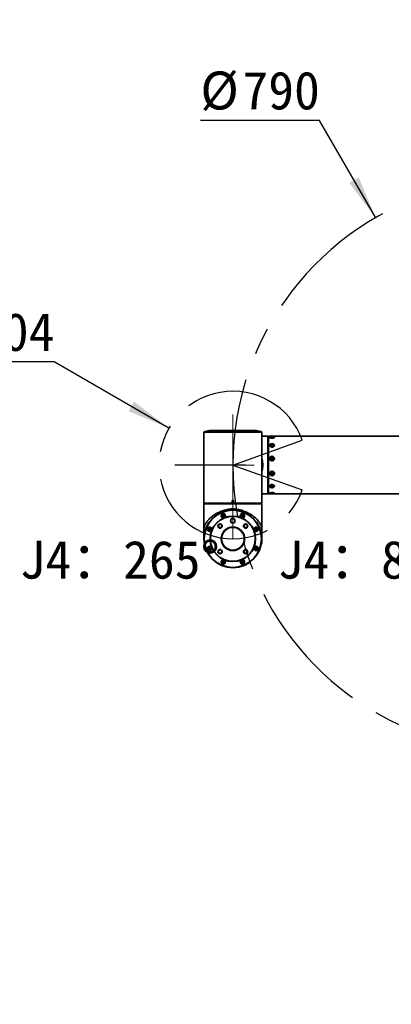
# Model space of a CAD drawing. Header units: millimetres. Extents: x -55 to 731, y 0 to 297.
# Tile 4 of 18: x 60 to 94, y 150 to 241. Entities that reach past the tile are written whole.
import ezdxf

# ---------------------------------------------------------------- set-up
doc = ezdxf.new("R2010")
doc.units = ezdxf.units.MM
doc.linetypes.add('CENTERX2', pattern=[20.32, 12.7, -2.54, 2.54, -2.54])
doc.layers.add('中心线层', color=6, linetype='CENTERX2', lineweight=25)
doc.layers.add('标注层', color=150, linetype='Continuous')
doc.styles.add('SLDTEXTSTYLE0', font='仿宋_GB2312', dxfattribs={"bigfont": 'bigfont'})
doc.styles.add('SLDTEXTSTYLE1', font='仿宋_GB2312')
doc.styles.add('SLDTEXTSTYLE10', font='HYSWLONGFANGSONG.TTF', dxfattribs={"width": 0.610825, "bigfont": 'bigfont'})
doc.styles.add('SLDTEXTSTYLE3', font='HYSWLONGFANGSONG.TTF', dxfattribs={"bigfont": 'bigfont'})
doc.styles.add('SLDTEXTSTYLE9', font='HYSWLONGFANGSONG.TTF', dxfattribs={"width": 0.858748, "bigfont": 'bigfont'})
doc.dimstyles.new('SLDDIMSTYLE0', dxfattribs={"dimtxt": 3.5, "dimasz": 4, "dimexe": 0, "dimexo": 0.0625, "dimgap": 0.875, "dimtad": 0, "dimtih": 1, "dimtoh": 1, "dimlfac": 15, "dimrnd": 1e-09, "dimzin": 12, "dimdsep": 46, "dimtxsty": 'SLDTEXTSTYLE1', "dimsah": 1, "dimcen": 0, "dimadec": 0, "dimazin": 3, "dimtfac": 1, "dimtdec": 3, "dimtofl": 0, "dimtmove": 0, "dimatfit": 3, "dimfxl": 0, "dimfrac": 2, "dimtolj": 1, "dimtzin": 12, "dimarcsym": 0})
doc.dimstyles.new('SLDDIMSTYLE1', dxfattribs={"dimtxt": 3.5, "dimasz": 4, "dimexe": 0, "dimexo": 0.0625, "dimgap": 0.875, "dimtad": 0, "dimtih": 1, "dimtoh": 1, "dimlfac": 15, "dimrnd": 1e-09, "dimzin": 12, "dimdsep": 46, "dimtxsty": 'SLDTEXTSTYLE1', "dimsah": 1, "dimcen": 0, "dimadec": 0, "dimazin": 3, "dimtfac": 1, "dimtdec": 3, "dimtofl": 0, "dimtmove": 0, "dimatfit": 3, "dimfxl": 0, "dimfrac": 2, "dimtolj": 1, "dimtzin": 12, "dimarcsym": 0})

# ---------------------------------------------------------------- blocks, each defined once
blk = doc.blocks.new('SW_NOTE_17')
at = {"layer": '标注层', "color": 0, "char_height": 2.5, "attachment_point": 2, "style": 'SLDTEXTSTYLE3'}
for s, insert in [('\\M+189C1\\M+18D48\\M+18C8F\\M+196A2\\M+1928D\\M+18A70\\M+19378\\M+18CF6\\M+18DB7', (15.469, 3.223)), ('(\\M+195EF\\M+18ADC钣\\M+18BE0\\M+18C8F\\M+18B79焊\\M+190DA\\M+18C8F)', (15.915, 0.112))]:
    blk.add_mtext(s, dxfattribs=dict(at, insert=insert))
blk = doc.blocks.new('SW_NOTE_18')
at = {"layer": '标注层', "color": 0, "insert": (17.188, 3.223), "char_height": 2.5, "attachment_point": 2, "style": 'SLDTEXTSTYLE3'}
blk.add_mtext('\\M+190D8\\M+18DED\\M+189C1\\M+18D48\\M+19082\\M+192BC\\M+19378\\M+18141对\\M+18FCC', dxfattribs=at)
blk = doc.blocks.new('_D')
at = {"layer": '标注层'}
for p, q in [((87.721, 231.871), (76.741, 231.871)), ((92.9, 222.901), (87.721, 231.871))]:
    blk.add_line(p, q, dxfattribs=at)
blk.add_solid([(92.9, 222.901), (91.333, 226.615), (90.467, 226.115)], dxfattribs=at)
at = {"layer": '标注层', "char_height": 3.5, "attachment_point": 1, "style": 'SLDTEXTSTYLE1'}
for s, insert in [('%%c', (76.741, 236.383)), ('790', (80.611, 236.383))]:
    blk.add_mtext(s, dxfattribs=dict(at, insert=insert))
blk = doc.blocks.new('_D_1')
at = {"layer": '标注层'}
for p, q in [((63.258, 209.608), (52.277, 209.608)), ((73.845, 203.496), (63.258, 209.608))]:
    blk.add_line(p, q, dxfattribs=at)
blk.add_solid([(73.845, 203.496), (70.63, 205.929), (70.13, 205.063)], dxfattribs=at)
at = {"layer": '标注层', "char_height": 3.5, "attachment_point": 1, "style": 'SLDTEXTSTYLE1'}
for s, insert in [('%%c', (52.277, 214.12)), ('204', (56.147, 214.12))]:
    blk.add_mtext(s, dxfattribs=dict(at, insert=insert))

msp = doc.modelspace()

# ---------------------------------------------------------------- linework, layer by layer
at = {"color": 7, "linetype": 'CENTERX2', "lineweight": 18}
msp.add_line((79.73355, 193.29596), (79.73355, 204.74251), dxfattribs=at)
at = {"color": 7, "linetype": 'Continuous', "lineweight": 35}
for p, q in [((77.06688, 203.12263), (77.06688, 200.09596)), ((77.58927, 203.2935), (77.11892, 203.18767)), ((81.86319, 203.29512), (77.60391, 203.29512)), ((77.92649, 203.20596), (78.03649, 203.20596)), ((78.03649, 203.20596), (78.065, 203.20596)), ((81.4023, 203.20596), (81.54061, 203.20596)), ((82.34818, 203.18767), (81.87783, 203.2935)), ((82.40022, 200.09596), (82.40022, 203.12263)), ((82.95338, 202.76263), (82.40022, 202.76263)), ((82.98671, 202.72929), (82.95338, 202.76263)), ((82.95338, 197.43014), (82.95338, 202.76263)), ((82.98688, 202.72929), (82.98671, 202.72929)), ((82.98671, 202.72929), (82.98671, 197.4634)), ((82.98688, 197.4634), (82.98688, 202.72929)), ((83.00688, 202.42929), (82.98688, 202.42929)), ((102.06022, 202.76263), (83.00688, 202.76263)), ((83.00688, 202.64675), (83.00688, 202.76263)), ((83.00688, 197.42929), (83.00688, 202.64675)), ((83.15555, 202.64675), (83.15555, 202.60913)), ((83.26911, 202.63815), (83.27912, 202.66041)), ((83.3302, 202.6245), (83.26911, 202.63815)), ((83.27912, 202.66041), (83.35023, 202.66901)), ((83.27912, 202.63591), (83.27912, 202.66041)), ((83.4013, 202.6331), (83.3302, 202.6245)), ((83.35023, 202.66901), (83.41132, 202.65535)), ((83.35023, 202.62692), (83.35023, 202.66901)), ((83.41132, 202.65535), (83.4013, 202.6331)), ((83.52488, 202.60913), (83.52488, 202.64675)), ((83.15555, 201.91624), (83.15555, 201.88939)), ((83.26911, 201.89469), (83.27912, 201.95047)), ((83.3302, 201.86046), (83.26911, 201.89469)), ((83.27728, 201.89011), (83.27912, 201.90041)), ((83.27912, 201.95047), (83.35023, 201.97202)), ((83.27912, 201.90041), (83.27912, 201.95047)), ((83.27912, 201.90041), (83.31468, 201.91119)), ((83.31468, 201.91119), (83.35023, 201.92196)), ((83.4013, 201.88201), (83.3302, 201.86046)), ((83.35023, 201.97202), (83.41132, 201.93779)), ((83.35023, 201.92196), (83.35023, 201.97202)), ((83.35023, 201.92196), (83.38078, 201.90485)), ((83.38078, 201.90485), (83.40316, 201.89231)), ((83.41132, 201.93779), (83.4013, 201.88201)), ((83.52488, 201.88939), (83.52488, 201.91624)), ((83.15555, 200.69799), (83.15555, 200.68911)), ((83.26911, 200.66926), (83.27912, 200.74361)), ((83.3302, 200.62363), (83.26911, 200.66926)), ((83.27113, 200.66775), (83.27412, 200.68988)), ((83.27412, 200.68988), (83.27912, 200.72706)), ((83.27912, 200.74361), (83.35023, 200.77234)), ((83.27912, 200.72706), (83.27912, 200.74361)), ((83.27912, 200.72706), (83.31468, 200.74142)), ((83.31468, 200.74142), (83.35023, 200.75578)), ((83.4013, 200.65236), (83.3302, 200.62363)), ((83.35023, 200.77234), (83.41132, 200.72671)), ((83.35023, 200.75578), (83.35023, 200.77234)), ((83.35023, 200.75578), (83.38078, 200.73297)), ((83.38078, 200.73297), (83.4093, 200.71167)), ((83.41132, 200.72671), (83.4013, 200.65236)), ((83.52488, 200.68911), (83.52488, 200.69799)), ((77.06688, 200.09596), (77.06688, 196.59613)), ((82.40022, 196.59613), (82.40022, 200.09596)), ((83.15555, 199.32989), (83.15555, 199.31842)), ((83.26911, 199.29021), (83.27912, 199.36322)), ((83.3302, 199.24541), (83.26911, 199.29021)), ((83.29965, 199.28919), (83.27177, 199.30964)), ((83.27912, 199.36322), (83.35023, 199.39143)), ((83.3302, 199.26679), (83.29965, 199.28919)), ((83.36575, 199.2809), (83.3302, 199.26679)), ((83.4013, 199.27362), (83.3302, 199.24541)), ((83.3302, 199.26679), (83.3302, 199.24541)), ((83.35023, 199.39143), (83.41132, 199.34662)), ((83.4013, 199.295), (83.36575, 199.2809)), ((83.41132, 199.34662), (83.4013, 199.27362)), ((83.40632, 199.3315), (83.4013, 199.295)), ((83.4013, 199.295), (83.4013, 199.27362)), ((83.40866, 199.34858), (83.40632, 199.3315)), ((83.52488, 199.31842), (83.52488, 199.32989)), ((83.15555, 198.17594), (83.15555, 198.14719)), ((83.26911, 198.12707), (83.27912, 198.17917)), ((83.3302, 198.09509), (83.26911, 198.12707)), ((83.29965, 198.16467), (83.27847, 198.17576)), ((83.27912, 198.17917), (83.35023, 198.19929)), ((83.3302, 198.14868), (83.29965, 198.16467)), ((83.36575, 198.15875), (83.3302, 198.14868)), ((83.3302, 198.14868), (83.3302, 198.09509)), ((83.4013, 198.11522), (83.3302, 198.09509)), ((83.35023, 198.19929), (83.41132, 198.16732)), ((83.4013, 198.16881), (83.36575, 198.15875)), ((83.40196, 198.17222), (83.4013, 198.16881)), ((83.4013, 198.16881), (83.4013, 198.11522)), ((83.41132, 198.16732), (83.4013, 198.11522)), ((83.52488, 198.14719), (83.52488, 198.17594)), ((82.40022, 197.42929), (82.72021, 197.42929)), ((82.72021, 197.43014), (82.95338, 197.43014)), ((82.72021, 197.43014), (82.72021, 197.42929)), ((82.98671, 197.4634), (82.96587, 197.44263)), ((82.98688, 197.4634), (82.98671, 197.4634)), ((82.98688, 197.76263), (83.00688, 197.76263)), ((83.00688, 197.42929), (102.06022, 197.42929)), ((83.15555, 197.53646), (83.15555, 197.49814)), ((83.26911, 197.49148), (83.27912, 197.50871)), ((83.3302, 197.48091), (83.26911, 197.49148)), ((83.27912, 197.50871), (83.35023, 197.51537)), ((83.3302, 197.51349), (83.3302, 197.48091)), ((83.4013, 197.48756), (83.3302, 197.48091)), ((83.35023, 197.51537), (83.41132, 197.5048)), ((83.4013, 197.50653), (83.4013, 197.48756)), ((83.41132, 197.5048), (83.4013, 197.48756)), ((83.52488, 197.49814), (83.52488, 197.53646)), ((77.06688, 196.59613), (77.10022, 196.56279)), ((77.06688, 196.59613), (79.66655, 196.59613)), ((77.10022, 196.54913), (77.06688, 196.51579)), ((77.06688, 196.51579), (77.06688, 193.77435)), ((82.39937, 196.51579), (77.06688, 196.51579)), ((77.10022, 196.56279), (77.10022, 196.56263)), ((79.66985, 196.56279), (77.10022, 196.56279)), ((77.10022, 196.56263), (79.66985, 196.56263)), ((77.10022, 196.54929), (77.10022, 196.54913)), ((82.36611, 196.54929), (77.10022, 196.54929)), ((77.10022, 196.54913), (82.36611, 196.54913)), ((77.20022, 196.56263), (77.20022, 196.54929)), ((79.66655, 196.82929), (79.80055, 196.82929)), ((79.66655, 196.59613), (79.66655, 196.82929)), ((79.66655, 196.58364), (79.66655, 196.59613)), ((79.66985, 196.56279), (79.66655, 196.58364)), ((79.66985, 196.56263), (79.66985, 196.56279)), ((79.79725, 196.56263), (79.66985, 196.56263)), ((79.80055, 196.58364), (79.79725, 196.56279)), ((82.36688, 196.56279), (79.79725, 196.56279)), ((79.79725, 196.56279), (79.79725, 196.56263)), ((79.79725, 196.56263), (82.36688, 196.56263)), ((79.80055, 196.82929), (79.80055, 196.59613)), ((79.80055, 196.59613), (82.40022, 196.59613)), ((79.80055, 196.59613), (79.80055, 196.58364)), ((82.26688, 196.54929), (82.26688, 196.56263)), ((82.36611, 196.54929), (82.36611, 196.54913)), ((82.36611, 196.54913), (82.38688, 196.52828)), ((82.36688, 196.56279), (82.40022, 196.59613)), ((82.36688, 196.56263), (82.36688, 196.56279)), ((82.39937, 196.28263), (82.39937, 196.51579)), ((82.39937, 196.28263), (82.40022, 196.28263)), ((82.40022, 193.53654), (82.40022, 196.28263)), ((78.77836, 195.50373), (78.75427, 195.41057)), ((78.75427, 195.41057), (78.82291, 195.34312)), ((78.87109, 195.52944), (78.77836, 195.50373)), ((78.82291, 195.34312), (78.91563, 195.36884)), ((78.93972, 195.462), (78.87109, 195.52944)), ((78.91563, 195.36884), (78.93972, 195.462)), ((79.35022, 195.96017), (79.30517, 195.92799)), ((79.61905, 195.96017), (79.35022, 195.96017)), ((79.40037, 195.98683), (79.40037, 195.96017)), ((80.06672, 195.98683), (79.40037, 195.98683)), ((80.11688, 195.96017), (79.84804, 195.96017)), ((80.06672, 195.96017), (80.06672, 195.98683)), ((80.16192, 195.92799), (80.11688, 195.96017)), ((80.61926, 195.5325), (80.53635, 195.48366)), ((80.53635, 195.48366), (80.53719, 195.38744)), ((80.53719, 195.38744), (80.62094, 195.34006)), ((80.70301, 195.48512), (80.61926, 195.5325)), ((80.62094, 195.34006), (80.70385, 195.3889)), ((80.70385, 195.3889), (80.70301, 195.48512)), ((77.54439, 194.26542), (77.49701, 194.18167)), ((77.64061, 194.26626), (77.54439, 194.26542)), ((77.68945, 194.18335), (77.64061, 194.26626)), ((81.84815, 194.27523), (81.78071, 194.2066)), ((81.94131, 194.25114), (81.84815, 194.27523)), ((77.49701, 194.18167), (77.54584, 194.09876)), ((77.54584, 194.09876), (77.64207, 194.0996)), ((77.64207, 194.0996), (77.68945, 194.18335)), ((81.78071, 194.2066), (81.80642, 194.11388)), ((81.80642, 194.11388), (81.89959, 194.08978)), ((81.89959, 194.08978), (81.96703, 194.15842)), ((81.96703, 194.15842), (81.94131, 194.25114)), ((82.39776, 193.67929), (82.36558, 193.72434)), ((82.39776, 193.40943), (82.39776, 193.67929)), ((77.06688, 193.3474), (77.06688, 193.34468)), ((77.06731, 193.34425), (77.06733, 193.34511)), ((77.56751, 192.50214), (77.50007, 192.4335)), ((77.66067, 192.47804), (77.56751, 192.50214)), ((77.68639, 192.38532), (77.66067, 192.47804)), ((81.82503, 192.49232), (81.77765, 192.40857)), ((81.92125, 192.49316), (81.82503, 192.49232)), ((81.97009, 192.41025), (81.92125, 192.49316)), ((82.36558, 192.86758), (82.39776, 192.91263)), ((82.39776, 192.91263), (82.39776, 193.18147)), ((82.39977, 193.34519), (82.39978, 193.34437)), ((77.50007, 192.4335), (77.52578, 192.34078)), ((77.52578, 192.34078), (77.61894, 192.31668)), ((77.61894, 192.31668), (77.68639, 192.38532)), ((81.77765, 192.40857), (81.82649, 192.32566)), ((81.82649, 192.32566), (81.92271, 192.3265)), ((81.92271, 192.3265), (81.97009, 192.41025)), ((78.84616, 191.25186), (78.76325, 191.20302)), ((78.76325, 191.20302), (78.76409, 191.1068)), ((78.76409, 191.1068), (78.84784, 191.05942)), ((78.92991, 191.20448), (78.84616, 191.25186)), ((78.84784, 191.05942), (78.93075, 191.10826)), ((78.93075, 191.10826), (78.92991, 191.20448)), ((80.55147, 191.22308), (80.52737, 191.12992)), ((80.52737, 191.12992), (80.596, 191.06248)), ((80.64419, 191.2488), (80.55147, 191.22308)), ((80.596, 191.06248), (80.68873, 191.08819)), ((80.71283, 191.18135), (80.64419, 191.2488)), ((80.68873, 191.08819), (80.71283, 191.18135))]:
    msp.add_line(p, q, dxfattribs=at)
at = {"color": 8, "linetype": 'Continuous', "lineweight": 35}
for p, q in [((82.40022, 203.12263), (77.06688, 203.12263)), ((77.11892, 203.18767), (77.88472, 203.18767)), ((78.21731, 203.2935), (77.58927, 203.2935)), ((77.88472, 203.18767), (82.34818, 203.18767)), ((81.87783, 203.2935), (78.21731, 203.2935)), ((77.06735, 193.3462), (77.06759, 193.35905))]:
    msp.add_line(p, q, dxfattribs=at)
at = {"color": 7, "linetype": 'Continuous', "lineweight": 18}
msp.add_line((81.69772, 200.09596), (80.88504, 200.09596), dxfattribs=at)
at = {"color": 7, "linetype": 'Continuous', "lineweight": 35, "flags": 128}
for points in [[(77.92649, 203.20596), (77.91642, 203.19874), (77.90746, 203.19146)], [(83.5108, 202.66738), (83.47372, 202.68395), (83.41862, 202.6955), (83.35293, 202.70047), (83.28552, 202.69818), (83.2255, 202.68895), (83.18097, 202.67401), (83.15795, 202.6554), (83.15954, 202.63562), (83.18554, 202.61734), (83.23242, 202.60303), (83.29387, 202.59463), (83.36157, 202.59327), (83.42639, 202.59913), (83.47957, 202.61142), (83.51393, 202.62849), (83.52483, 202.64802), (83.5108, 202.66738)], [(83.5108, 201.96793), (83.47372, 202.00947), (83.41862, 202.03842), (83.35293, 202.05087), (83.28552, 202.04514), (83.2255, 202.02199), (83.18097, 201.98457), (83.15795, 201.93791), (83.15954, 201.88833), (83.18554, 201.84252), (83.23242, 201.80667), (83.29387, 201.78561), (83.36157, 201.78219), (83.42639, 201.79688), (83.47957, 201.82769), (83.51393, 201.87046), (83.52483, 201.91941), (83.5108, 201.96793)], [(83.16963, 200.62019), (83.1556, 200.68488), (83.15555, 200.68911)], [(83.5108, 200.7669), (83.47372, 200.82227), (83.41862, 200.86086), (83.35293, 200.87746), (83.28552, 200.86981), (83.2255, 200.83896), (83.18097, 200.78907), (83.15795, 200.72688), (83.15954, 200.66078), (83.18554, 200.59971), (83.23242, 200.55192), (83.29387, 200.52384), (83.36157, 200.51929), (83.42639, 200.53887), (83.47957, 200.57994), (83.51393, 200.63696), (83.52483, 200.70221), (83.5108, 200.7669)], [(83.39943, 200.6516), (83.40182, 200.6566), (83.4019, 200.65681)], [(83.5108, 199.38608), (83.47372, 199.44046), (83.41862, 199.47835), (83.35293, 199.49464), (83.28552, 199.48714), (83.2255, 199.45684), (83.18097, 199.40785), (83.15795, 199.34679), (83.15954, 199.28189), (83.18554, 199.22193), (83.23242, 199.17499), (83.29387, 199.14743), (83.36157, 199.14296), (83.42639, 199.16219), (83.47957, 199.20252), (83.51393, 199.25849), (83.52483, 199.32257), (83.5108, 199.38608)], [(83.5108, 198.19548), (83.47372, 198.23428), (83.41862, 198.26132), (83.35293, 198.27295), (83.28552, 198.26759), (83.2255, 198.24597), (83.18097, 198.21102), (83.15795, 198.16744), (83.15954, 198.12113), (83.18554, 198.07833), (83.23242, 198.04484), (83.29387, 198.02517), (83.36157, 198.02198), (83.42639, 198.03571), (83.47957, 198.06448), (83.51393, 198.10443), (83.52483, 198.15015), (83.5108, 198.19548)], [(83.5108, 197.51411), (83.47372, 197.52694), (83.41862, 197.53588), (83.35293, 197.53973), (83.28552, 197.53796), (83.2255, 197.53081), (83.18097, 197.51925), (83.15795, 197.50483), (83.15954, 197.48952), (83.18554, 197.47536), (83.23242, 197.46429), (83.29387, 197.45778), (83.36157, 197.45673), (83.42639, 197.46127), (83.47957, 197.47078), (83.51393, 197.484), (83.52483, 197.49912), (83.5108, 197.51411)], [(82.38688, 196.52828), (82.39047, 196.52469), (82.39937, 196.51579)]]:
    msp.add_lwpolyline(points, dxfattribs=at)
at = {"color": 7, "linetype": 'Continuous', "lineweight": 35}
for centre, radius in [((79.73355, 193.29596), 2.66667), ((79.73355, 193.29596), 2.63333), ((79.73355, 193.29596), 2.1), ((79.73355, 193.29596), 2.06667), ((78.847, 195.43628), 0.2), ((78.847, 195.43628), 0.18333), ((79.73355, 194.96263), 0.21), ((80.6201, 195.43628), 0.2), ((80.6201, 195.43628), 0.18333), ((77.59323, 194.18251), 0.2), ((77.59323, 194.18251), 0.18333), ((78.55504, 194.47447), 0.2), ((78.55504, 194.47447), 0.16667), ((79.73355, 193.29596), 1.08333), ((79.73355, 193.29596), 1.05), ((79.73355, 194.96263), 0.2), ((80.91206, 194.47447), 0.2), ((80.91206, 194.47447), 0.16667), ((81.87387, 194.18251), 0.2), ((81.87387, 194.18251), 0.18333), ((77.59323, 192.40941), 0.2), ((77.59323, 192.40941), 0.18333), ((81.87387, 192.40941), 0.2), ((81.87387, 192.40941), 0.18333), ((78.55504, 192.11745), 0.2), ((78.55504, 192.11745), 0.16667), ((80.91206, 192.11745), 0.2), ((80.91206, 192.11745), 0.16667), ((78.847, 191.15564), 0.2), ((78.847, 191.15564), 0.18333), ((80.6201, 191.15564), 0.2), ((80.6201, 191.15564), 0.18333)]:
    msp.add_circle(centre, radius, dxfattribs=at)
for centre, radius, start, end in [((77.13355, 203.12263), 0.06667, 102.6803835, 180), ((77.60391, 203.22846), 0.06667, 90, 102.6803835), ((81.4306, 203.04187), 0.19755, 48.675439, 56.1636768), ((81.86319, 203.22846), 0.06667, 77.3196165, 90), ((82.33355, 203.12263), 0.06667, 0, 77.3196165), ((83.33069, 201.851), 0.06228, 104.9002196, 143.3482967), ((83.34006, 201.82804), 0.08694, 62.0699182, 106.9722117), ((83.35473, 201.92513), 0.17387, 257.2008222, 348.1379052), ((83.35753, 201.85937), 0.05107, 29.8861542, 62.9246983), ((83.33973, 200.69347), 0.18521, 203.3061184, 358.649669), ((83.33649, 200.6814), 0.06294, 172.2537355, 195.9068101), ((83.33871, 200.68078), 0.06523, 111.614025, 171.9793027), ((83.3402, 200.6783), 0.06808, 53.4126859, 112.0135079), ((83.34229, 200.68105), 0.06463, 7.7013562, 53.4530196), ((83.34021, 199.32395), 0.18476, 1.8411909, 178.1588091), ((83.33679, 199.34048), 0.06332, 190.2068599, 234.0935412), ((83.34024, 199.34512), 0.0691, 234.0272573, 291.6625183), ((83.34274, 199.3409), 0.06427, 290.9844272, 351.5896), ((83.34562, 199.3398), 0.06126, 352.2184097, 10.1434763), ((83.32399, 198.21358), 0.05463, 218.2862461, 243.5380591), ((83.3404, 198.2476), 0.09239, 243.8330029, 285.928619), ((83.34947, 198.22284), 0.06613, 284.2516508, 314.3039913), ((78.847, 195.43628), 0.08333, 165.5, 225.5), ((78.847, 195.43628), 0.08333, 105.5, 165.5), ((78.847, 195.43628), 0.08333, 225.5, 285.5), ((78.847, 195.43628), 0.08333, 45.5, 105.5), ((78.847, 195.43628), 0.08333, 285.5, 345.5), ((78.847, 195.43628), 0.08333, 345.5, 45.5), ((80.6201, 195.43628), 0.08333, 120.5, 180.5), ((80.6201, 195.43628), 0.08333, 180.5, 240.5), ((80.6201, 195.43628), 0.08333, 60.5, 120.5), ((80.6201, 195.43628), 0.08333, 240.5, 300.5), ((80.6201, 195.43628), 0.08333, 0.5, 60.5), ((80.6201, 195.43628), 0.08333, 300.5, 0.5), ((77.59323, 194.18251), 0.08333, 90.5, 150.5), ((77.59323, 194.18251), 0.08333, 30.5, 90.5), ((81.87387, 194.18251), 0.08333, 75.5, 135.5), ((81.87387, 194.18251), 0.08333, 15.5, 75.5), ((77.59323, 194.18251), 0.08333, 150.5, 210.5), ((77.59323, 194.18251), 0.08333, 210.5, 270.5), ((77.59323, 194.18251), 0.08333, 270.5, 330.5), ((77.59323, 194.18251), 0.08333, 330.5, 30.5), ((81.87387, 194.18251), 0.08333, 135.5, 195.5), ((81.87387, 194.18251), 0.08333, 195.5, 255.5), ((81.87387, 194.18251), 0.08333, 255.5, 315.5), ((81.87387, 194.18251), 0.08333, 315.5, 15.5), ((79.74442, 193.29596), 2.66667, 354.268032, 5.731968), ((77.59323, 192.40941), 0.08333, 135.5, 195.5), ((77.59323, 192.40941), 0.08333, 75.5, 135.5), ((77.59323, 192.40941), 0.08333, 15.5, 75.5), ((81.87387, 192.40941), 0.08333, 150.5, 210.5), ((81.87387, 192.40941), 0.08333, 90.5, 150.5), ((81.87387, 192.40941), 0.08333, 30.5, 90.5), ((81.87387, 192.40941), 0.08333, 330.5, 30.5), ((77.59323, 192.40941), 0.08333, 195.5, 255.5), ((77.59323, 192.40941), 0.08333, 255.5, 315.5), ((77.59323, 192.40941), 0.08333, 315.5, 15.5), ((81.87387, 192.40941), 0.08333, 210.5, 270.5), ((81.87387, 192.40941), 0.08333, 270.5, 330.5), ((78.847, 191.15564), 0.08333, 120.5, 180.5), ((78.847, 191.15564), 0.08333, 180.5, 240.5), ((78.847, 191.15564), 0.08333, 60.5, 120.5), ((78.847, 191.15564), 0.08333, 240.5, 300.5), ((78.847, 191.15564), 0.08333, 0.5, 60.5), ((78.847, 191.15564), 0.08333, 300.5, 0.5), ((80.6201, 191.15564), 0.08333, 165.5, 225.5), ((80.6201, 191.15564), 0.08333, 105.5, 165.5), ((80.6201, 191.15564), 0.08333, 225.5, 285.5), ((80.6201, 191.15564), 0.08333, 45.5, 105.5), ((80.6201, 191.15564), 0.08333, 285.5, 345.5), ((80.6201, 191.15564), 0.08333, 345.5, 45.5)]:
    msp.add_arc(centre, radius, start, end, dxfattribs=at)
for points, knots in [([(78.04225, 203.20189), (78.01851, 203.1986), (77.97102, 203.19203), (77.90653, 203.18764), (77.85676, 203.18793), (77.82686, 203.1931), (77.81969, 203.20259), (77.83619, 203.2157), (77.87534, 203.23136), (77.93357, 203.248), (78.0044, 203.26361), (78.07899, 203.27599), (78.14778, 203.28332), (78.20285, 203.28473), (78.23906, 203.28032), (78.25353, 203.27083), (78.24468, 203.25738), (78.21247, 203.24142), (78.15946, 203.2249), (78.09915, 203.21124), (78.05834, 203.20453), (78.04225, 203.20189)], [0, 0, 0, 0, 0.05284339, 0.10571212, 0.15796661, 0.20991552, 0.26221511, 0.3154035, 0.36973392, 0.42504235, 0.48071765, 0.53585229, 0.58967116, 0.64203155, 0.6935824, 0.74538591, 0.79832502, 0.85269809, 0.90812253, 0.96376729, 1, 1, 1, 1]), ([(81.42485, 203.20189), (81.4006, 203.206), (81.35212, 203.21423), (81.28896, 203.2301), (81.24171, 203.2467), (81.21629, 203.26249), (81.21615, 203.27519), (81.24095, 203.28296), (81.28661, 203.28484), (81.34715, 203.28086), (81.4163, 203.27173), (81.48757, 203.25854), (81.5537, 203.24273), (81.60678, 203.22613), (81.63963, 203.21075), (81.64776, 203.19839), (81.63057, 203.19034), (81.59097, 203.18717), (81.53423, 203.18903), (81.47576, 203.19453), (81.43869, 203.19989), (81.42485, 203.20189)], [0, 0, 0, 0, 0.05452097, 0.10901008, 0.16426078, 0.21994062, 0.27515407, 0.32909252, 0.38155411, 0.43313437, 0.48488079, 0.53771405, 0.59198466, 0.64735579, 0.70301941, 0.75810696, 0.81208327, 0.86491742, 0.91701569, 0.96900283, 1, 1, 1, 1]), ([(83.49542, 202.59718), (83.51011, 202.60272), (83.54128, 202.61446), (83.5649, 202.63592), (83.56538, 202.65695), (83.54187, 202.67487), (83.49749, 202.68863), (83.43562, 202.69777), (83.36161, 202.7019), (83.28351, 202.70068), (83.21127, 202.69385), (83.15465, 202.6814), (83.12079, 202.66408), (83.11248, 202.64356), (83.12867, 202.62206), (83.16671, 202.60189), (83.22346, 202.58555), (83.29441, 202.57575), (83.37197, 202.5749), (83.4428, 202.58266), (83.47937, 202.59275), (83.49542, 202.59718)], [0, 0, 0, 0, 0.04730452, 0.1003888, 0.15163589, 0.20202567, 0.25311735, 0.30601053, 0.3609028, 0.41717686, 0.47379707, 0.52961094, 0.5835815, 0.63539357, 0.68588846, 0.7366005, 0.78885096, 0.8431431, 0.89907736, 0.9557083, 1, 1, 1, 1]), ([(83.56083, 201.88884), (83.56278, 201.90519), (83.56675, 201.93861), (83.54419, 201.98621), (83.50168, 202.02635), (83.4409, 202.05512), (83.3676, 202.06942), (83.28947, 202.0669), (83.21642, 202.04692), (83.15829, 202.01126), (83.1225, 201.96425), (83.11222, 201.91183), (83.1266, 201.85987), (83.16305, 201.81323), (83.2185, 201.77641), (83.28852, 201.75418), (83.3661, 201.75065), (83.44198, 201.76752), (83.50549, 201.80276), (83.54595, 201.84615), (83.55655, 201.87657), (83.56083, 201.88884)], [0, 0, 0, 0, 0.04831481, 0.09870452, 0.14969205, 0.20242754, 0.25718423, 0.31338487, 0.37002131, 0.42593765, 0.48007885, 0.53204367, 0.58259002, 0.63323175, 0.68533405, 0.73947341, 0.79531173, 0.85193062, 0.90820524, 0.9630014, 1, 1, 1, 1]), ([(82.39976, 199.45423), (82.40634, 199.47568), (82.42157, 199.52529), (82.43762, 199.61175), (82.45561, 199.71123), (82.47047, 199.8164), (82.48117, 199.91318), (82.48663, 199.98754), (82.49088, 200.08375), (82.48611, 200.26665), (82.4632, 200.47021), (82.42953, 200.60853), (82.42161, 200.64108)], [0, 0, 0, 0, 0.05819643, 0.13458299, 0.22013473, 0.31226605, 0.39922228, 0.46191832, 0.49701225, 0.63761287, 0.9147355, 1, 1, 1, 1]), ([(83.56083, 200.73422), (83.55478, 200.75503), (83.54232, 200.79787), (83.49723, 200.85138), (83.43573, 200.8904), (83.36162, 200.90889), (83.28355, 200.9034), (83.2113, 200.87337), (83.15467, 200.82223), (83.1208, 200.75701), (83.11247, 200.68646), (83.12866, 200.61841), (83.16668, 200.55881), (83.22344, 200.51304), (83.29432, 200.48658), (83.37214, 200.48409), (83.44734, 200.50733), (83.50999, 200.55379), (83.55132, 200.61666), (83.56713, 200.68012), (83.56262, 200.71882), (83.56083, 200.73422)], [0, 0, 0, 0, 0.04830152, 0.09942033, 0.1523141, 0.20721066, 0.26348649, 0.32010859, 0.37592246, 0.42989775, 0.48171311, 0.5322107, 0.5829237, 0.63517499, 0.6894692, 0.74540609, 0.80203989, 0.85823962, 0.91288489, 0.96535177, 1, 1, 1, 1]), ([(83.49542, 199.46818), (83.47821, 199.48119), (83.44102, 199.50931), (83.3694, 199.52906), (83.29149, 199.52629), (83.21811, 199.49795), (83.15951, 199.44795), (83.1231, 199.3836), (83.11216, 199.31403), (83.12595, 199.24722), (83.16188, 199.18891), (83.21689, 199.14386), (83.28661, 199.11686), (83.36413, 199.11209), (83.44009, 199.13149), (83.50437, 199.17343), (83.54842, 199.23244), (83.56761, 199.3005), (83.56126, 199.36898), (83.53529, 199.42698), (83.50741, 199.45579), (83.49542, 199.46818)], [0, 0, 0, 0, 0.04727943, 0.10208925, 0.15826648, 0.21490582, 0.27085555, 0.32505157, 0.37706775, 0.42763306, 0.47825337, 0.53030792, 0.58439784, 0.64020508, 0.69681709, 0.75311444, 0.80795981, 0.86064903, 0.91153345, 0.96196186, 1, 1, 1, 1]), ([(83.51106, 198.24486), (83.49519, 198.2558), (83.46122, 198.27922), (83.39222, 198.29915), (83.31489, 198.30277), (83.23898, 198.28693), (83.17503, 198.25385), (83.1314, 198.20879), (83.11276, 198.15882), (83.11936, 198.11034), (83.14895, 198.06769), (83.19861, 198.0339), (83.26451, 198.01177), (83.34058, 198.00392), (83.41808, 198.01202), (83.48688, 198.03595), (83.5377, 198.0733), (83.56458, 198.11954), (83.56564, 198.16878), (83.54584, 198.21228), (83.5214, 198.23517), (83.51106, 198.24486)], [0, 0, 0, 0, 0.04748682, 0.10170866, 0.1575376, 0.21415728, 0.2704349, 0.32524554, 0.37789316, 0.42875435, 0.47919066, 0.53071087, 0.58418312, 0.63955295, 0.69603681, 0.75255125, 0.80794065, 0.86129636, 0.912613, 0.96300975, 1, 1, 1, 1]), ([(82.96587, 197.44263), (82.96467, 197.44143), (82.96051, 197.43726), (82.95635, 197.4331), (82.95338, 197.43014)], [0, 0, 0, 0, 0.28744731, 1, 1, 1, 1]), ([(83.46584, 197.54418), (83.44679, 197.5472), (83.40515, 197.55381), (83.33078, 197.55643), (83.25392, 197.55161), (83.18668, 197.53956), (83.13838, 197.52302), (83.11447, 197.50528), (83.11607, 197.48912), (83.14108, 197.47587), (83.18726, 197.46635), (83.23363, 197.46111), (83.26459, 197.46018), (83.27165, 197.45997)], [0, 0, 0, 0, 0.08609254, 0.18813736, 0.29182789, 0.39533532, 0.4965447, 0.59391819, 0.68769427, 0.78010039, 0.87398883, 0.97126362, 1, 1, 1, 1]), ([(83.39391, 197.45912), (83.39638, 197.45915), (83.42473, 197.45951), (83.47375, 197.46385), (83.5292, 197.47273), (83.56111, 197.4859), (83.5676, 197.50179), (83.54954, 197.51869), (83.51372, 197.53371), (83.48048, 197.54098), (83.46584, 197.54418)], [0, 0, 0, 0, 0.01487911, 0.17019824, 0.32307803, 0.47074367, 0.61254619, 0.75101063, 0.89038803, 1, 1, 1, 1]), ([(82.39951, 193.7627), (82.3996, 193.78898), (82.39989, 193.86975), (82.39999, 193.98241), (82.39977, 194.09888), (82.39854, 194.1937), (82.39118, 194.3072), (82.36383, 194.43133), (82.30349, 194.59007), (82.21921, 194.74791), (82.11218, 194.90534), (81.98064, 195.06286), (81.82649, 195.21657), (81.65197, 195.36366), (81.41807, 195.53099), (81.11582, 195.70471), (80.72968, 195.86835), (80.4258, 195.95739), (80.21802, 196.00045), (80.1182, 196.0179), (80.01313, 196.03291), (79.91633, 196.04358), (79.84196, 196.04904), (79.74577, 196.05327), (79.56249, 196.0492), (79.28141, 196.01137), (78.92926, 195.92899), (78.57254, 195.80422), (78.22589, 195.6376), (77.89968, 195.43306), (77.62, 195.20423), (77.39231, 194.95978), (77.21492, 194.70373), (77.12319, 194.49918), (77.0843, 194.34413), (77.07242, 194.26285), (77.0682, 194.17627), (77.06717, 194.07571), (77.0671, 193.93492), (77.06741, 193.82783), (77.06759, 193.7627)], [0, 0, 0, 0, 0.00803886, 0.02470316, 0.0338526, 0.04308621, 0.05655039, 0.08809989, 0.11992629, 0.15019224, 0.18045841, 0.21161387, 0.2427676, 0.27262335, 0.30272152, 0.35155, 0.39566738, 0.44114665, 0.45044584, 0.46086074, 0.47207692, 0.48266281, 0.49029547, 0.49456749, 0.5116843, 0.54542081, 0.58006508, 0.62315221, 0.66620919, 0.71026452, 0.76264359, 0.80852143, 0.85516931, 0.91137192, 0.92929755, 0.94729334, 0.95825352, 0.96732618, 0.98012994, 1, 1, 1, 1]), ([(78.70698, 195.35381), (78.6992, 195.37051), (78.68564, 195.39962), (78.68304, 195.44745), (78.69231, 195.49443), (78.71621, 195.5368), (78.75151, 195.57035), (78.79244, 195.59177), (78.84027, 195.60165), (78.87192, 195.59628), (78.88768, 195.5936)], [0, 0, 0, 0, 0.14344262, 0.25006473, 0.37031147, 0.51619642, 0.62424211, 0.74936746, 0.87515398, 1, 1, 1, 1]), ([(78.80631, 195.27896), (78.78603, 195.28649), (78.74548, 195.30156), (78.71981, 195.33639), (78.70698, 195.35381)], [0, 0, 0, 0, 0.50000341, 1, 1, 1, 1]), ([(78.71942, 195.76227), (78.73973, 195.77068), (78.78035, 195.78751), (78.82092, 195.80441), (78.84121, 195.81287)], [0, 0, 0, 0, 0.50000095, 1, 1, 1, 1]), ([(78.98702, 195.51876), (78.99323, 195.50613), (79.00678, 195.47855), (79.01185, 195.43082), (79.00282, 195.38205), (78.9803, 195.33945), (78.9463, 195.30457), (78.90338, 195.28125), (78.85419, 195.27088), (78.82223, 195.27627), (78.80631, 195.27896)], [0, 0, 0, 0, 0.11005935, 0.24033403, 0.36896183, 0.49519086, 0.61339895, 0.74700332, 0.8739615, 1, 1, 1, 1]), ([(78.84124, 195.81288), (78.93905, 195.85071), (79.14852, 195.93174), (79.44645, 196.0059), (79.72972, 196.03205), (80.0283, 196.00615), (80.32971, 195.92824), (80.54047, 195.84614), (80.62585, 195.81289)], [0, 0, 0, 0, 0.17143389, 0.36714925, 0.49673888, 0.63007997, 0.85015304, 1, 1, 1, 1]), ([(78.88768, 195.5936), (78.90636, 195.58659), (78.93576, 195.57555), (78.96799, 195.54695), (78.98069, 195.52815), (78.98702, 195.51876)], [0, 0, 0, 0, 0.46605155, 0.73335904, 1, 1, 1, 1]), ([(79.17586, 195.90513), (79.20513, 195.91166), (79.24866, 195.92137), (79.29342, 195.92742), (79.30808, 195.9294)], [0, 0, 0, 0, 0.67235912, 1, 1, 1, 1]), ([(80.48009, 195.35381), (80.47167, 195.37232), (80.45834, 195.40166), (80.45662, 195.44584), (80.46379, 195.48888), (80.48784, 195.53743), (80.53546, 195.57993), (80.59602, 195.6011), (80.65007, 195.59843), (80.6907, 195.58394), (80.72835, 195.5614), (80.74767, 195.53546), (80.76011, 195.51876)], [0, 0, 0, 0, 0.11866551, 0.18802341, 0.25737856, 0.37511289, 0.50003258, 0.62483849, 0.74445681, 0.81143288, 0.87853278, 1, 1, 1, 1]), ([(80.76011, 195.51876), (80.76853, 195.50024), (80.78186, 195.4709), (80.78358, 195.42672), (80.7764, 195.38368), (80.75236, 195.33513), (80.70473, 195.29263), (80.64418, 195.27146), (80.59013, 195.27413), (80.54949, 195.28862), (80.51185, 195.31116), (80.49253, 195.3371), (80.48009, 195.35381)], [0, 0, 0, 0, 0.11866553, 0.18802247, 0.25737859, 0.37511295, 0.50003266, 0.6248386, 0.74445694, 0.81143336, 0.87853276, 1, 1, 1, 1]), ([(80.6259, 195.81286), (80.64619, 195.80441), (80.68675, 195.78751), (80.72736, 195.77069), (80.74766, 195.76227)], [0, 0, 0, 0, 0.50001561, 1, 1, 1, 1]), ([(81.45732, 195.33021), (81.43168, 195.35295), (81.38014, 195.39868), (81.29819, 195.45929), (81.2196, 195.51452), (81.14687, 195.56146), (81.07891, 195.60306), (81.03399, 195.62751), (81.01165, 195.63967)], [0, 0, 0, 0, 0.19299357, 0.38800691, 0.5651681, 0.723606, 0.86252083, 1, 1, 1, 1]), ([(77.45321, 194.10003), (77.44451, 194.11962), (77.42708, 194.1588), (77.4322, 194.22419), (77.45945, 194.28381), (77.49366, 194.30962), (77.51075, 194.32252)], [0, 0, 0, 0, 0.249953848, 0.500199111, 0.750194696, 1, 1, 1, 1]), ([(77.51075, 194.32252), (77.52926, 194.33093), (77.55859, 194.34426), (77.60282, 194.34601), (77.6457, 194.33874), (77.6953, 194.31532), (77.72035, 194.28209), (77.73324, 194.26498)], [0, 0, 0, 0, 0.23731296, 0.37603291, 0.51472792, 0.7501747, 1, 1, 1, 1]), ([(77.73324, 194.26498), (77.74195, 194.24543), (77.759, 194.20715), (77.75525, 194.15246), (77.74091, 194.11192), (77.71833, 194.07425), (77.6924, 194.05494), (77.6757, 194.04249)], [0, 0, 0, 0, 0.24963081, 0.488882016, 0.622833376, 0.757051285, 1, 1, 1, 1]), ([(81.71654, 194.2232), (81.7219, 194.23841), (81.73265, 194.26897), (81.76495, 194.30621), (81.80572, 194.33271), (81.85309, 194.34615), (81.90179, 194.34508), (81.9481, 194.32959), (81.98738, 194.30277), (82.00534, 194.27717), (82.01389, 194.26499)], [0, 0, 0, 0, 0.12587395, 0.2528712, 0.37903901, 0.50371713, 0.63432197, 0.75564386, 0.88367774, 1, 1, 1, 1]), ([(82.01389, 194.26499), (82.01895, 194.25507), (82.02909, 194.23521), (82.03872, 194.19322), (82.03414, 194.16195), (82.03119, 194.14182)], [0, 0, 0, 0, 0.26219445, 0.52499196, 1, 1, 1, 1]), ([(77.06759, 193.7627), (77.06759, 193.70159), (77.06759, 193.58756), (77.06759, 193.45158), (77.06759, 193.38989), (77.06759, 193.35905)], [0, 0, 0, 0, 0.36610148, 0.68308242, 1, 1, 1, 1]), ([(77.06826, 194.16633), (77.06826, 194.11307), (77.06828, 193.98586), (77.0683, 193.80391), (77.06833, 193.63364), (77.06836, 193.50482), (77.06839, 193.41993), (77.06841, 193.39893), (77.06842, 193.38996)], [0, 0, 0, 0, 0.13881103, 0.33153285, 0.51618126, 0.69496177, 0.8696684, 1, 1, 1, 1]), ([(77.6757, 194.04249), (77.65612, 194.03379), (77.61695, 194.01638), (77.55164, 194.0215), (77.49198, 194.04867), (77.46615, 194.08289), (77.45321, 194.10003)], [0, 0, 0, 0, 0.24989099, 0.49998779, 0.74954377, 1, 1, 1, 1]), ([(81.73385, 194.10003), (81.72591, 194.11733), (81.71301, 194.14543), (81.70984, 194.18847), (81.71431, 194.21163), (81.71654, 194.2232)], [0, 0, 0, 0, 0.444996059, 0.722970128, 1, 1, 1, 1]), ([(82.03119, 194.14182), (82.02589, 194.12672), (82.01524, 194.09638), (81.98324, 194.05924), (81.94242, 194.03244), (81.89595, 194.01918), (81.84786, 194.01974), (81.80235, 194.03408), (81.76165, 194.06088), (81.74311, 194.087), (81.73385, 194.10003)], [0, 0, 0, 0, 0.12491265, 0.25103258, 0.37704282, 0.50437942, 0.62504254, 0.74995131, 0.87516979, 1, 1, 1, 1]), ([(82.39868, 193.38998), (82.39868, 193.39895), (82.39871, 193.41994), (82.39874, 193.50482), (82.39876, 193.63364), (82.3988, 193.80392), (82.39882, 193.98488), (82.39883, 194.11105), (82.39884, 194.16327)], [0, 0, 0, 0, 0.13062684, 0.30581735, 0.48509276, 0.67025201, 0.86350717, 1, 1, 1, 1]), ([(82.39919, 193.37648), (82.39918, 193.37975), (82.39914, 193.39388), (82.39907, 193.48782), (82.399, 193.65274), (82.39895, 193.83904), (82.39892, 194.00863), (82.3989, 194.10051), (82.3989, 194.14878), (82.3989, 194.14991)], [0, 0, 0, 0, 0.06662734, 0.28783095, 0.51419066, 0.74887216, 0.87090234, 0.99696363, 1, 1, 1, 1]), ([(77.45321, 192.32693), (77.44527, 192.34423), (77.43237, 192.37233), (77.42919, 192.41537), (77.43367, 192.43854), (77.43591, 192.4501)], [0, 0, 0, 0, 0.44499916, 0.72296891, 1, 1, 1, 1]), ([(77.43591, 192.4501), (77.44126, 192.46531), (77.45201, 192.49587), (77.48431, 192.53311), (77.52508, 192.55961), (77.57245, 192.57305), (77.62115, 192.57198), (77.66746, 192.55649), (77.70674, 192.52967), (77.7247, 192.50407), (77.73324, 192.49189)], [0, 0, 0, 0, 0.12587434, 0.25286558, 0.37903426, 0.50371296, 0.63431851, 0.75565085, 0.88367711, 1, 1, 1, 1]), ([(77.73324, 192.49189), (77.73831, 192.48197), (77.74844, 192.46211), (77.75807, 192.42012), (77.7535, 192.38885), (77.75055, 192.36872)], [0, 0, 0, 0, 0.26219445, 0.52499292, 1, 1, 1, 1]), ([(81.73385, 192.32693), (81.72515, 192.34652), (81.70773, 192.3857), (81.71284, 192.45109), (81.7401, 192.51071), (81.7743, 192.53652), (81.7914, 192.54942)], [0, 0, 0, 0, 0.24994954, 0.50019613, 0.75019304, 1, 1, 1, 1]), ([(81.7914, 192.54942), (81.80991, 192.55783), (81.83923, 192.57116), (81.88346, 192.57291), (81.92634, 192.56564), (81.97594, 192.54222), (82.00099, 192.50899), (82.01388, 192.49188)], [0, 0, 0, 0, 0.23731283, 0.3760172, 0.51472764, 0.75017467, 1, 1, 1, 1]), ([(82.01388, 192.49188), (82.02259, 192.47233), (82.03964, 192.43405), (82.03589, 192.37936), (82.02155, 192.33882), (81.99897, 192.30115), (81.97305, 192.28184), (81.95635, 192.2694)], [0, 0, 0, 0, 0.24963037, 0.4888811, 0.62283293, 0.75705127, 1, 1, 1, 1]), ([(77.75055, 192.36872), (77.74525, 192.35362), (77.73459, 192.32328), (77.7026, 192.28614), (77.66178, 192.25934), (77.61531, 192.24608), (77.56722, 192.24664), (77.52171, 192.26098), (77.48101, 192.28778), (77.46247, 192.3139), (77.45321, 192.32693)], [0, 0, 0, 0, 0.12491325, 0.25103402, 0.37703613, 0.50438336, 0.62504704, 0.7499564, 0.87517549, 1, 1, 1, 1]), ([(81.95635, 192.2694), (81.93677, 192.26069), (81.8976, 192.24328), (81.83228, 192.2484), (81.77262, 192.27557), (81.74679, 192.30979), (81.73385, 192.32693)], [0, 0, 0, 0, 0.24988829, 0.49998239, 0.74953567, 1, 1, 1, 1]), ([(78.70698, 191.07316), (78.69857, 191.09168), (78.68524, 191.12102), (78.68352, 191.1652), (78.69069, 191.20824), (78.71474, 191.25678), (78.76236, 191.29929), (78.82292, 191.32046), (78.87697, 191.31779), (78.9176, 191.30329), (78.95525, 191.28076), (78.97457, 191.25482), (78.98701, 191.23811)], [0, 0, 0, 0, 0.11866316, 0.18802107, 0.25737663, 0.37511149, 0.50003166, 0.62483797, 0.74445669, 0.81142587, 0.87853254, 1, 1, 1, 1]), ([(78.98701, 191.23811), (78.99543, 191.2196), (79.00876, 191.19026), (79.01048, 191.14608), (79.0033, 191.10304), (78.97926, 191.05449), (78.93164, 191.01199), (78.87108, 190.99082), (78.81703, 190.99348), (78.77639, 191.00798), (78.73875, 191.03052), (78.71943, 191.05646), (78.70698, 191.07316)], [0, 0, 0, 0, 0.1186648, 0.18802205, 0.25737703, 0.37511093, 0.50003002, 0.62483528, 0.74445298, 0.81142894, 0.8785284, 1, 1, 1, 1]), ([(80.48009, 191.07316), (80.4723, 191.08986), (80.45874, 191.11898), (80.45614, 191.16681), (80.46541, 191.21379), (80.4893, 191.25616), (80.52461, 191.2897), (80.56554, 191.31113), (80.61337, 191.32101), (80.64502, 191.31564), (80.66079, 191.31296)], [0, 0, 0, 0, 0.143444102, 0.25006547, 0.370310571, 0.51619372, 0.624245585, 0.749360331, 0.875145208, 1, 1, 1, 1]), ([(80.57941, 190.99831), (80.55913, 191.00585), (80.51858, 191.02092), (80.49292, 191.05575), (80.48009, 191.07316)], [0, 0, 0, 0, 0.49998898, 1, 1, 1, 1]), ([(80.76012, 191.23812), (80.76633, 191.22549), (80.77988, 191.19791), (80.78496, 191.15018), (80.77592, 191.10141), (80.7534, 191.05881), (80.7194, 191.02393), (80.67647, 191.00061), (80.62729, 190.99024), (80.59533, 190.99563), (80.57941, 190.99831)], [0, 0, 0, 0, 0.11005882, 0.24033501, 0.36896389, 0.49519226, 0.61340023, 0.74700421, 0.87396192, 1, 1, 1, 1]), ([(80.66079, 191.31296), (80.67947, 191.30595), (80.70886, 191.29491), (80.74109, 191.2663), (80.75379, 191.24751), (80.76012, 191.23812)], [0, 0, 0, 0, 0.46606307, 0.73335367, 1, 1, 1, 1])]:
    msp.add_open_spline(points, degree=3, knots=knots, dxfattribs=at)
at = {"color": 8, "linetype": 'Continuous', "lineweight": 35}
for points, knots in [([(82.39874, 200.52372), (82.41519, 200.46329), (82.45291, 200.32475), (82.46587, 200.09864), (82.45429, 199.87263), (82.41556, 199.73483), (82.39874, 199.67496)], [0, 0, 0, 0, 0.218409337, 0.500773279, 0.783125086, 1, 1, 1, 1]), ([(78.84124, 195.81288), (78.74886, 195.77778), (78.63777, 195.73557), (78.53503, 195.68167), (78.51773, 195.67259)], [0, 0, 0, 0, 0.83155278, 1, 1, 1, 1]), ([(78.84124, 195.81288), (78.88777, 195.82834), (78.97744, 195.85813), (79.08956, 195.88824), (79.15547, 195.90114), (79.17586, 195.90513)], [0, 0, 0, 0, 0.42687355, 0.82270553, 1, 1, 1, 1]), ([(80.1603, 195.92916), (80.2194, 195.91918), (80.31064, 195.90378), (80.43197, 195.87334), (80.52871, 195.84591), (80.59303, 195.82404), (80.62585, 195.81288)], [0, 0, 0, 0, 0.36939851, 0.57031518, 0.7807646, 1, 1, 1, 1]), ([(81.01165, 195.63967), (80.99836, 195.64716), (80.96186, 195.66773), (80.90435, 195.69628), (80.84134, 195.72614), (80.78402, 195.75145), (80.72911, 195.77417), (80.67677, 195.79457), (80.64246, 195.80691), (80.62585, 195.81288)], [0, 0, 0, 0, 0.109930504, 0.301938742, 0.457989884, 0.605733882, 0.74527387, 0.876681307, 1, 1, 1, 1]), ([(82.39951, 193.35905), (82.39959, 193.35509), (82.39975, 193.34719), (82.39982, 193.34274), (82.39979, 193.34364), (82.39973, 193.34748), (82.39963, 193.35199), (82.39956, 193.35545), (82.39955, 193.35577)], [0, 0, 0, 0, 0.28019848, 0.55950364, 0.73183894, 0.84783051, 0.98603925, 1, 1, 1, 1])]:
    msp.add_open_spline(points, degree=3, knots=knots, dxfattribs=at)
at = {"layer": '中心线层', "linetype": 'CENTERX2'}
for p, q in [((79.73355, 200.09596), (86.13569, 202.38781)), ((80.88504, 200.09596), (74.37358, 200.09596)), ((79.73355, 200.09596), (86.13569, 197.80411))]:
    msp.add_line(p, q, dxfattribs=at)
for centre, radius, start, end in [((106.06688, 200.09596), 26.33333, 30, 330), ((79.73355, 200.09596), 6.8, 19.6964417, 340.3035583)]:
    msp.add_arc(centre, radius, start, end, dxfattribs=at)

# ---------------------------------------------------------------- block references
at = {"layer": '标注层', "color": 1}
for name, p in [('SW_NOTE_17', (2.25671, 237.72511)), ('SW_NOTE_18', (0.30817, 150.26988))]:
    msp.add_blockref(name, p, dxfattribs=at)

# ---------------------------------------------------------------- texts
for s, insert, char_height, attachment_point, style in [('\\M+190D8\\M+18DED\\M+189C1\\M+18D48\\M+18B79焊\\M+190DA', (8.20287, 232.4656), 2, 1, 'SLDTEXTSTYLE10'), ('\\M+190DC\\M+19C5E\\M+18A70\\M+19378', (17.49418, 232.4656), 2, 1, 'SLDTEXTSTYLE9'), ('\\M+192BC线\\M+19378\\M+195BD\\M+196CA\\M+19378\\M+196A2\\M+1928D\\M+18CF6\\M+18DB7', (18.19141, 200.48856), 2.5, 2, 'SLDTEXTSTYLE3')]:
    msp.add_mtext(s, dxfattribs=dict(at, insert=insert, char_height=char_height, attachment_point=attachment_point, style=style))
at = {"layer": '标注层', "char_height": 3.5, "attachment_point": 1, "style": 'SLDTEXTSTYLE0'}
for s, insert in [('J4\\M+18146265\\M+1818B', (60.07861, 193.12483)), ('J4\\M+1814685\\M+1818B', (83.8591, 193.12483))]:
    msp.add_mtext(s, dxfattribs=dict(at, insert=insert))

# ---------------------------------------------------------------- dimensions: what is measured, and where the dimension line sits
at = {"layer": '标注层'}
for center, mpoint, text, dimstyle, picture, middle in [((106.06688, 200.09596), (92.90022, 222.9013), '%%c790', 'SLDDIMSTYLE0', '_D', (81.73124, 233.90804)), ((79.73355, 200.09596), (73.84458, 203.49596), '%%c204', 'SLDDIMSTYLE1', '_D_1', (57.26746, 211.64514))]:
    dim = msp.add_radius_dim(center=center, mpoint=mpoint, text=text, dimstyle=dimstyle, override={"dimpost": '<>'}, dxfattribs=at)
    dim.commit()
    dim.dimension.update_dxf_attribs({"geometry": picture, "text_midpoint": middle, "dimtype": 164})

doc.saveas('drawing.dxf')
